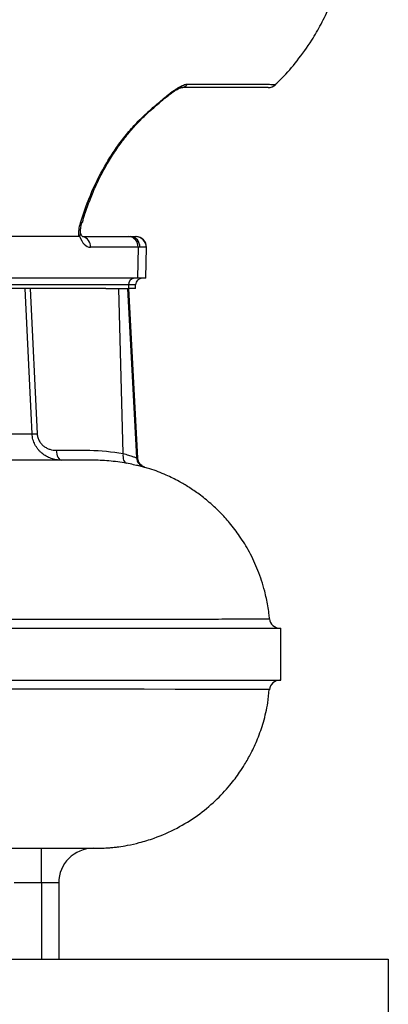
# Model space of a CAD drawing. Header units: millimetres. Extents: x 2154 to 3654, y 1062 to 4821.
# Tile 8 of 13: x 3316 to 3529, y 1356 to 1924. Entities that reach past the tile are written whole.
import ezdxf

# ---------------------------------------------------------------- set-up
doc = ezdxf.new("R2010")
doc.units = ezdxf.units.MM
doc.header["$LTSCALE"] = 2

msp = doc.modelspace()

# ---------------------------------------------------------------- linework, layer by layer
at = {"color": 7, "linetype": 'Continuous', "lineweight": 25}
for p, q in [((3412.96, 1887), (3459.01, 1887)), ((3352.06, 1807.23), (3352.07, 1807.25)), ((3350.19, 1798.98), (3194.09, 1798.98)), ((3352.51, 1798.98), (3379.14, 1798.98)), ((3379.14, 1798.98), (3380.02, 1798.98)), ((3380.02, 1798.98), (3383.08, 1798.98)), ((3383.08, 1798.98), (3383.22, 1798.98)), ((3384.34, 1792.88), (3356.92, 1792.88)), ((3384.34, 1792.88), (3384.07, 1774.98)), ((3385.39, 1792.88), (3384.34, 1792.88)), ((3389.05, 1792.88), (3385.39, 1792.88)), ((3388.91, 1774.98), (3389.22, 1792.88)), ((3384.07, 1774.98), (3159.48, 1774.98)), ((3388.91, 1774.98), (3384.07, 1774.98)), ((3378.85, 1771.12), (3154.26, 1771.12)), ((3365.87, 1768.98), (3286.96, 1768.98)), ((3322.2, 1768.98), (3326.2, 1685.15)), ((3365.87, 1768.98), (3373.24, 1768.98)), ((3375.73, 1673.77), (3373.24, 1768.98)), ((3373.24, 1768.98), (3378.46, 1768.98)), ((3383.57, 1671.36), (3378.46, 1768.98)), ((3378.46, 1768.98), (3378.86, 1768.98)), ((3378.85, 1771.12), (3378.78, 1768.98)), ((3382.8, 1768.98), (3378.86, 1768.98)), ((3384.22, 1671.19), (3379.09, 1768.98)), ((3382.8, 1768.98), (3382.88, 1771.12)), ((3388.24, 1665.82), (3388.21, 1665.83)), ((3460.04, 1578.43), (3460.04, 1578.43)), ((3180.51, 1572.98), (3466.76, 1572.98)), ((3466.76, 1542.98), (3466.76, 1572.98)), ((3180.51, 1542.98), (3466.76, 1542.98)), ((3328.62, 1425.98), (3328.62, 1445.98)), ((3328.62, 1425.98), (3313, 1425.98)), ((3328.62, 1425.98), (3328.62, 1381.98)), ((3338.62, 1425.98), (3338.62, 1381.98)), ((3050.13, 1381.98), (3528.62, 1381.98)), ((3528.62, 1381.98), (3528.62, 1341.98))]:
    msp.add_line(p, q, dxfattribs=at)
at = {"color": 8, "linetype": 'Continuous', "lineweight": 25}
for p, q in [((3389.22, 1792.88), (3389.05, 1792.88)), ((3382.88, 1771.12), (3378.85, 1771.12)), ((3388.21, 1665.83), (3387.87, 1665.92))]:
    msp.add_line(p, q, dxfattribs=at)
at = {"color": 8, "linetype": 'Continuous', "lineweight": 25, "flags": 128}
for points in [[(3389.37, 1870.28), (3389.89, 1870.37), (3390.21, 1870.57)], [(3460.04, 1537.54), (3460.14, 1537.54), (3459.12, 1537.56), (3455.86, 1537.59), (3450.38, 1537.61), (3442.72, 1537.64), (3432.94, 1537.66), (3421.08, 1537.69), (3405.75, 1537.71), (3387.97, 1537.73), (3367.88, 1537.76), (3345.6, 1537.78), (3321.29, 1537.8), (3294.97, 1537.82), (3266.73, 1537.85), (3236.77, 1537.88), (3236.77, 1537.88), (3236.77, 1537.88)]]:
    msp.add_lwpolyline(points, dxfattribs=at)
at = {"color": 7, "linetype": 'Continuous', "lineweight": 25, "flags": 128}
for points in [[(3323.29, 1685.15), (3322.72, 1697.13), (3320.43, 1745.05), (3319.28, 1768.98)], [(3337.22, 1675.67), (3337.3, 1674.55), (3337.49, 1673.47), (3337.78, 1672.49), (3338.15, 1671.63), (3338.6, 1670.93), (3339.1, 1670.41), (3339.65, 1670.09), (3340.22, 1669.98)], [(3375.73, 1673.77), (3375.66, 1672.74), (3375.69, 1671.74), (3375.81, 1670.82), (3376.02, 1670), (3376.32, 1669.31), (3376.69, 1668.77), (3377.12, 1668.39), (3377.61, 1668.19)]]:
    msp.add_lwpolyline(points, dxfattribs=at)
at = {"color": 7, "linetype": 'Continuous', "lineweight": 25}
for centre, radius, start, end in [((3408.98, 1889.91), 4.93, 271.0632, 323.7597), ((3459.41, 1890.98), 6, 269.9946, 313.4045), ((3378.7, 1793.34), 5.66, 355.2909, 85.5074), ((3379.68, 1793.27), 5.72, 356.0811, 86.5796), ((3383.06, 1793), 5.99, 358.8703, 89.8634), ((3383.22, 1792.98), 6, 359, 90), ((3382.58, 1771.26), 3.74, 94.2201, 182.0086), ((3386.87, 1770.98), 4, 90, 178), ((3324.75, 1714.09), 28.98, 267.1168, 272.8832), ((3389.55, 1671.67), 6, 182.948, 253.6577), ((3466.13, 1578.98), 6, 185.0299, 269.9989), ((3466.13, 1536.98), 6, 90.017, 174.8866), ((3358.62, 1425.98), 20, 90, 180)]:
    msp.add_arc(centre, radius, start, end, dxfattribs=at)
at = {"color": 8, "linetype": 'Continuous', "lineweight": 25}
for centre, radius, start, end in [((3351.45, 1807.83), 0.856, 254.721, 314.7117), ((3351.17, 1793.31), 5.77, 355.7519, 76.7551)]:
    msp.add_arc(centre, radius, start, end, dxfattribs=at)
at = {"color": 7, "linetype": 'Continuous', "lineweight": 25}
msp.add_ellipse((3357.17, 1808.88), major_axis=(0.32, 16), ratio=0.499848, start_param=2.227613, end_param=3.151666, dxfattribs=at)
for points, knots in [([(3463.43, 1886.71), (3464.73, 1887.92), (3469.26, 1892.17), (3476.46, 1900.68), (3483.96, 1911.16), (3490.07, 1921.74), (3495.03, 1931.92), (3497.66, 1939.22), (3499.02, 1942.98)], [0, 0, 0, 0, 0.079356, 0.276968, 0.495748, 0.653709, 0.821657, 1, 1, 1, 1]), ([(3389.37, 1870.28), (3389.83, 1870.7), (3390.3, 1871.11), (3391.25, 1871.94), (3391.73, 1872.36), (3393.18, 1873.63), (3394.16, 1874.49), (3396.16, 1876.23), (3397.18, 1877.11), (3399.23, 1878.84), (3400.27, 1879.7), (3401.85, 1880.96), (3402.38, 1881.37), (3403.45, 1882.19), (3403.98, 1882.58), (3405.03, 1883.34), (3405.56, 1883.7), (3406.6, 1884.39), (3407.13, 1884.72), (3408.15, 1885.33), (3408.65, 1885.6), (3409.63, 1886.09), (3410.11, 1886.3), (3411.47, 1886.82), (3412.27, 1887), (3412.96, 1887)], [0, 0, 0, 0, 0.0625, 0.0625, 0.125, 0.125, 0.25, 0.25, 0.375, 0.375, 0.5, 0.5, 0.5625, 0.5625, 0.625, 0.625, 0.6875, 0.6875, 0.75, 0.75, 0.8125, 0.8125, 0.875, 0.875, 1, 1, 1, 1]), ([(3390.22, 1870.56), (3390.76, 1871.05), (3392.26, 1872.43), (3394.88, 1874.67), (3397.82, 1877.2), (3400.54, 1879.45), (3402.97, 1881.34), (3405.08, 1882.84), (3406.81, 1883.92), (3408.17, 1884.62), (3408.95, 1884.94), (3409.34, 1885), (3409.24, 1884.99), (3409.23, 1884.99)], [0, 0, 0, 0, 0.08761, 0.242952, 0.386634, 0.513381, 0.624358, 0.721908, 0.805626, 0.877172, 0.940138, 0.99587, 1, 1, 1, 1]), ([(3459.29, 1884.98), (3459.31, 1884.98), (3459.36, 1884.98), (3458.38, 1884.98), (3456.09, 1884.98), (3449.49, 1884.98), (3434.19, 1884.98), (3419.62, 1884.98), (3409.07, 1884.98)], [0, 0, 0, 0, 0.0247797, 0.0754573, 0.1375022, 0.2013175, 0.4221709, 1, 1, 1, 1]), ([(3351.23, 1807.01), (3353.1, 1813.19), (3355.29, 1819.17), (3360.31, 1830.72), (3363.14, 1836.28), (3367.91, 1844.3), (3369.58, 1846.92), (3372.23, 1850.76), (3373.14, 1852.03), (3374.99, 1854.51), (3375.93, 1855.74), (3378.82, 1859.34), (3380.83, 1861.67), (3384.98, 1866.11), (3387.14, 1868.24), (3389.37, 1870.28)], [0, 0, 0, 0, 0.25, 0.25, 0.5, 0.5, 0.625, 0.625, 0.6875, 0.6875, 0.75, 0.75, 0.875, 0.875, 1, 1, 1, 1]), ([(3352.27, 1807.16), (3352.76, 1808.8), (3354.14, 1813.41), (3356.76, 1820.59), (3360.18, 1828.81), (3364.04, 1836.57), (3368.44, 1844.19), (3373.27, 1851.47), (3378.55, 1858.36), (3384.13, 1864.81), (3388.2, 1868.59), (3390.19, 1870.6), (3390.19, 1870.6)], [0, 0, 0, 0, 0.066199, 0.186882, 0.298131, 0.415673, 0.529821, 0.649421, 0.767556, 0.883768, 0.99983, 1, 1, 1, 1]), ([(3350.19, 1798.98), (3350.15, 1799.59), (3350.14, 1800.23), (3350.19, 1801.53), (3350.24, 1802.2), (3350.51, 1804.23), (3350.8, 1805.61), (3351.23, 1807.01)], [0, 0, 0, 0, 0.25, 0.25, 0.5, 0.5, 1, 1, 1, 1]), ([(3351.21, 1800.87), (3351.19, 1801.33), (3351.13, 1802.42), (3351.38, 1804.52), (3351.75, 1806.24), (3352.04, 1807.16), (3352.07, 1807.25)], [0, 0, 0, 0, 0.257157, 0.605664, 0.961777, 1, 1, 1, 1]), ([(3350.64, 1799.24), (3350.89, 1799.63), (3351.25, 1800.19), (3351.14, 1800.71), (3351.11, 1800.87)], [0, 0, 0, 0, 0.699729, 1, 1, 1, 1]), ([(3352.52, 1798.82), (3352.52, 1798.82), (3352.51, 1798.81), (3352.06, 1799.33), (3351.56, 1800.15), (3351.29, 1800.89), (3351.21, 1801.11)], [0, 0, 0, 0, 0.2155129, 0.5380998, 0.8621249, 1, 1, 1, 1]), ([(3173.68, 1685.15), (3183.52, 1685.15), (3192.96, 1685.15), (3211.03, 1685.15), (3219.68, 1685.15), (3232.03, 1685.15), (3236.05, 1685.15), (3241.93, 1685.15), (3243.86, 1685.15), (3247.67, 1685.15), (3249.55, 1685.15), (3258.8, 1685.15), (3265.67, 1685.15), (3278.38, 1685.15), (3284.22, 1685.15), (3294.89, 1685.15), (3299.72, 1685.15), (3306.18, 1685.15), (3308.2, 1685.15), (3311.04, 1685.15), (3311.96, 1685.15), (3313.71, 1685.15), (3314.55, 1685.15), (3318.57, 1685.15), (3321.21, 1685.15), (3323.29, 1685.15)], [0, 0, 0, 0, 0.125, 0.125, 0.25, 0.25, 0.3125, 0.3125, 0.34375, 0.34375, 0.375, 0.375, 0.5, 0.5, 0.625, 0.625, 0.75, 0.75, 0.8125, 0.8125, 0.84375, 0.84375, 0.875, 0.875, 1, 1, 1, 1]), ([(3340.22, 1669.98), (3339.19, 1669.98), (3338.18, 1670.07), (3336.19, 1670.41), (3335.2, 1670.67), (3333.75, 1671.18), (3333.27, 1671.37), (3332.33, 1671.8), (3331.87, 1672.04), (3330.53, 1672.8), (3329.68, 1673.39), (3328.48, 1674.41), (3328.09, 1674.77), (3327.35, 1675.52), (3327.01, 1675.91), (3326.35, 1676.73), (3326.04, 1677.16), (3325.46, 1678.05), (3325.19, 1678.51), (3324.46, 1679.93), (3324.07, 1680.93), (3323.65, 1682.48), (3323.54, 1683.01), (3323.37, 1684.07), (3323.31, 1684.61), (3323.29, 1685.15)], [0, 0, 0, 0, 0.125, 0.125, 0.25, 0.25, 0.3125, 0.3125, 0.375, 0.375, 0.5, 0.5, 0.5625, 0.5625, 0.625, 0.625, 0.6875, 0.6875, 0.75, 0.75, 0.875, 0.875, 0.9375, 0.9375, 1, 1, 1, 1]), ([(3326.2, 1685.15), (3326.22, 1684.78), (3326.26, 1684.42), (3326.38, 1683.71), (3326.47, 1683.36), (3326.77, 1682.32), (3327.05, 1681.67), (3327.58, 1680.76), (3327.77, 1680.46), (3328.17, 1679.9), (3328.39, 1679.64), (3329.07, 1678.88), (3329.57, 1678.42), (3330.63, 1677.62), (3331.18, 1677.27), (3332.32, 1676.68), (3332.92, 1676.44), (3334.74, 1675.86), (3335.97, 1675.67), (3337.22, 1675.67)], [0, 0, 0, 0, 0.0625, 0.0625, 0.125, 0.125, 0.25, 0.25, 0.3125, 0.3125, 0.375, 0.375, 0.5, 0.5, 0.625, 0.625, 0.75, 0.75, 1, 1, 1, 1]), ([(3337.22, 1675.67), (3340.43, 1675.67), (3345.25, 1675.67), (3350.07, 1675.67), (3353.29, 1675.67), (3354.89, 1675.68), (3362.92, 1675.55), (3369.33, 1674.94), (3375.73, 1673.77)], [0, 0, 0, 0, 0.25, 0.375, 0.375, 0.5, 0.5, 1, 1, 1, 1]), ([(3375.73, 1673.77), (3376.85, 1673.49), (3377.88, 1673.2), (3379.26, 1672.78), (3379.7, 1672.65), (3380.52, 1672.38), (3380.89, 1672.26), (3381.58, 1672.03), (3381.88, 1671.93), (3382.43, 1671.74), (3382.67, 1671.66), (3383.26, 1671.45), (3383.5, 1671.37), (3383.57, 1671.36)], [0, 0, 0, 0, 0.25, 0.25, 0.375, 0.375, 0.5, 0.5, 0.625, 0.625, 0.75, 0.75, 1, 1, 1, 1]), ([(3388.25, 1665.89), (3388.22, 1665.89), (3388.1, 1665.93), (3387.7, 1666.08), (3386.98, 1666.45), (3386.05, 1667.13), (3385.08, 1668.27), (3384.37, 1669.7), (3384.29, 1670.75), (3384.26, 1671.19)], [0, 0, 0, 0, 0.067026, 0.262157, 0.426522, 0.577524, 0.728088, 0.884131, 1, 1, 1, 1]), ([(3355.04, 1669.98), (3354.94, 1669.98), (3354.11, 1669.98), (3352.27, 1669.98), (3348.72, 1669.98), (3344.01, 1669.98), (3337.94, 1669.98), (3330.34, 1669.98), (3321.05, 1669.98), (3310.39, 1669.98), (3298.45, 1669.98), (3285.28, 1669.98), (3270.22, 1669.98), (3254.29, 1669.98), (3237.76, 1669.98), (3220.92, 1669.98), (3202.35, 1669.98), (3187.93, 1669.98), (3179.4, 1669.98), (3177.98, 1669.98)], [0, 0, 0, 0, 0.006965, 0.055455, 0.108077, 0.164804, 0.22562, 0.290517, 0.359499, 0.43257, 0.499835, 0.57016, 0.643518, 0.719914, 0.783261, 0.848657, 0.916214, 0.986101, 1, 1, 1, 1]), ([(3357.57, 1669.98), (3357.57, 1669.98), (3357.57, 1669.98), (3357.57, 1669.98), (3356.73, 1669.98), (3355.88, 1669.98), (3355.04, 1669.98)], [-0.00000006, -0.00000006, -0.00000006, -0.00000006, 0, 0, 0, 0.001458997, 0.001458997, 0.001458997, 0.001458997]), ([(3377.61, 1668.19), (3374.28, 1668.8), (3370.95, 1669.25), (3364.26, 1669.84), (3360.91, 1669.98), (3357.57, 1669.98)], [0, 0, 0, 0, 0.5, 0.5, 1, 1, 1, 1]), ([(3387.87, 1665.92), (3387.78, 1665.93), (3387.48, 1666), (3386.73, 1666.19), (3386.42, 1666.26), (3385.72, 1666.44), (3385.32, 1666.53), (3384.44, 1666.75), (3383.95, 1666.86), (3382.89, 1667.11), (3382.31, 1667.24), (3380.48, 1667.64), (3379.12, 1667.92), (3377.61, 1668.19)], [0, 0, 0, 0, 0.25, 0.25, 0.375, 0.375, 0.5, 0.5, 0.625, 0.625, 0.75, 0.75, 1, 1, 1, 1]), ([(3460.14, 1578.44), (3460.04, 1579.47), (3459.8, 1581.98), (3459.21, 1585.91), (3458.39, 1590.21), (3456.76, 1597.1), (3453.8, 1606.17), (3448.86, 1616.76), (3443.29, 1625.9), (3437.53, 1633.51), (3431.88, 1639.74), (3425.99, 1645.29), (3419.96, 1650.15), (3413.82, 1654.34), (3407.52, 1658.05), (3400.09, 1661.67), (3393.45, 1664.38), (3389.2, 1665.51), (3388.2, 1665.77)], [0, 0, 0, 0, 0.0258961, 0.0627818, 0.0992325, 0.1351908, 0.2393888, 0.3369394, 0.4262603, 0.5060142, 0.5751144, 0.6360631, 0.7078075, 0.7681751, 0.82154, 0.890241, 0.9742596, 1, 1, 1, 1]), ([(3358.62, 1445.98), (3358.63, 1445.98), (3358.99, 1445.98), (3360.45, 1445.98), (3363.12, 1446.03), (3365.83, 1446.17), (3368.08, 1446.33), (3370.6, 1446.56), (3374.02, 1446.98), (3378.9, 1447.77), (3385.75, 1449.3), (3395.43, 1452.28), (3406.83, 1457.3), (3418.63, 1464.6), (3428.83, 1473.01), (3435.78, 1480.41), (3440.27, 1486.08), (3443.11, 1490.03), (3446.23, 1494.86), (3449.81, 1501.24), (3453.54, 1509.37), (3456.87, 1519.13), (3459.21, 1528.65), (3459.75, 1535), (3459.97, 1537.55)], [0, 0, 0, 0, 0.000346, 0.041676, 0.075447, 0.090851, 0.106157, 0.122133, 0.139623, 0.171656, 0.216198, 0.273389, 0.364663, 0.452923, 0.537072, 0.615892, 0.645841, 0.674866, 0.708643, 0.755355, 0.81415, 0.878743, 0.951386, 1, 1, 1, 1]), ([(3175.87, 1445.98), (3181.66, 1445.98), (3194.18, 1445.98), (3211.92, 1445.98), (3229.16, 1445.98), (3244.75, 1445.98), (3258.84, 1445.98), (3272.34, 1445.98), (3285.09, 1445.98), (3296.95, 1445.98), (3307.29, 1445.98), (3316.25, 1445.98), (3324.56, 1445.98), (3332.06, 1445.98), (3338.62, 1445.98), (3343.83, 1445.98), (3347.91, 1445.98), (3351.02, 1445.98), (3353.36, 1445.98), (3355.07, 1445.98), (3356.21, 1445.98), (3356.78, 1445.98), (3356.98, 1445.98)], [0, 0, 0, 0, 0.0539617, 0.1166759, 0.1770776, 0.2352977, 0.2914276, 0.345528, 0.4078176, 0.4672691, 0.5238909, 0.5776769, 0.6286163, 0.6883014, 0.7435881, 0.7944975, 0.8410368, 0.8832003, 0.9209706, 0.9543214, 0.9832197, 1, 1, 1, 1]), ([(3356.98, 1445.98), (3357.32, 1445.98), (3358.38, 1445.98), (3358.52, 1445.98), (3358.62, 1445.98)], [0, 0, 0, 0, 0.311891, 1, 1, 1, 1]), ([(3338.62, 1425.98), (3338.62, 1425.98), (3338.56, 1425.98), (3338.3, 1425.98), (3338.11, 1425.98), (3337.61, 1425.98), (3337.3, 1425.98), (3336.57, 1425.98), (3336.15, 1425.98), (3335.23, 1425.98), (3334.71, 1425.98), (3333.63, 1425.98), (3333.05, 1425.98), (3332.15, 1425.98), (3331.83, 1425.98), (3331.21, 1425.98), (3330.89, 1425.98), (3329.93, 1425.98), (3329.28, 1425.98), (3328.62, 1425.98)], [0, 0, 0, 0, 0.125, 0.125, 0.25, 0.25, 0.375, 0.375, 0.5, 0.5, 0.625, 0.625, 0.75, 0.75, 0.8125, 0.8125, 0.875, 0.875, 1, 1, 1, 1])]:
    msp.add_open_spline(points, degree=3, knots=knots, dxfattribs=at)
at = {"color": 8, "linetype": 'Continuous', "lineweight": 25}
for points, knots in [([(3459.01, 1887), (3459.01, 1887), (3460.51, 1886.88), (3462.35, 1886.75), (3463.53, 1886.68), (3463.47, 1886.68), (3463.45, 1886.68)], [0, 0, 0, 0, 0.000006, 0.50368, 0.822838, 1, 1, 1, 1]), ([(3383.57, 1671.36), (3384, 1671.3), (3384.43, 1671.24), (3384.22, 1671.19), (3384.22, 1671.19)], [0, 0, 0, 0, 0.9996, 1, 1, 1, 1]), ([(3236.77, 1578.09), (3236.77, 1578.09), (3245.59, 1578.1), (3262.86, 1578.12), (3287.13, 1578.14), (3309.76, 1578.16), (3330.72, 1578.18), (3350.49, 1578.2), (3368.94, 1578.21), (3385.98, 1578.23), (3399.99, 1578.25), (3411.38, 1578.27), (3420.62, 1578.28), (3428.94, 1578.3), (3437.13, 1578.32), (3444.75, 1578.34), (3451.31, 1578.36), (3456.2, 1578.38), (3459.12, 1578.4), (3460.37, 1578.42), (3460.08, 1578.43), (3460.04, 1578.43)], [0, 0, 0, 0, 0, 0.063676, 0.127567, 0.18863, 0.249741, 0.310805, 0.37364, 0.436526, 0.499362, 0.545051, 0.590741, 0.636748, 0.682754, 0.743777, 0.804848, 0.865871, 0.928667, 0.991513, 1, 1, 1, 1])]:
    msp.add_open_spline(points, degree=3, knots=knots, dxfattribs=at)
at = {"color": 7, "linetype": 'Continuous', "lineweight": 25}
msp.add_open_spline([(3350.64, 1799.24), (3350.5, 1799.06), (3350.34, 1798.98), (3350.19, 1798.98)], degree=3, dxfattribs=at)

doc.saveas('drawing.dxf')
